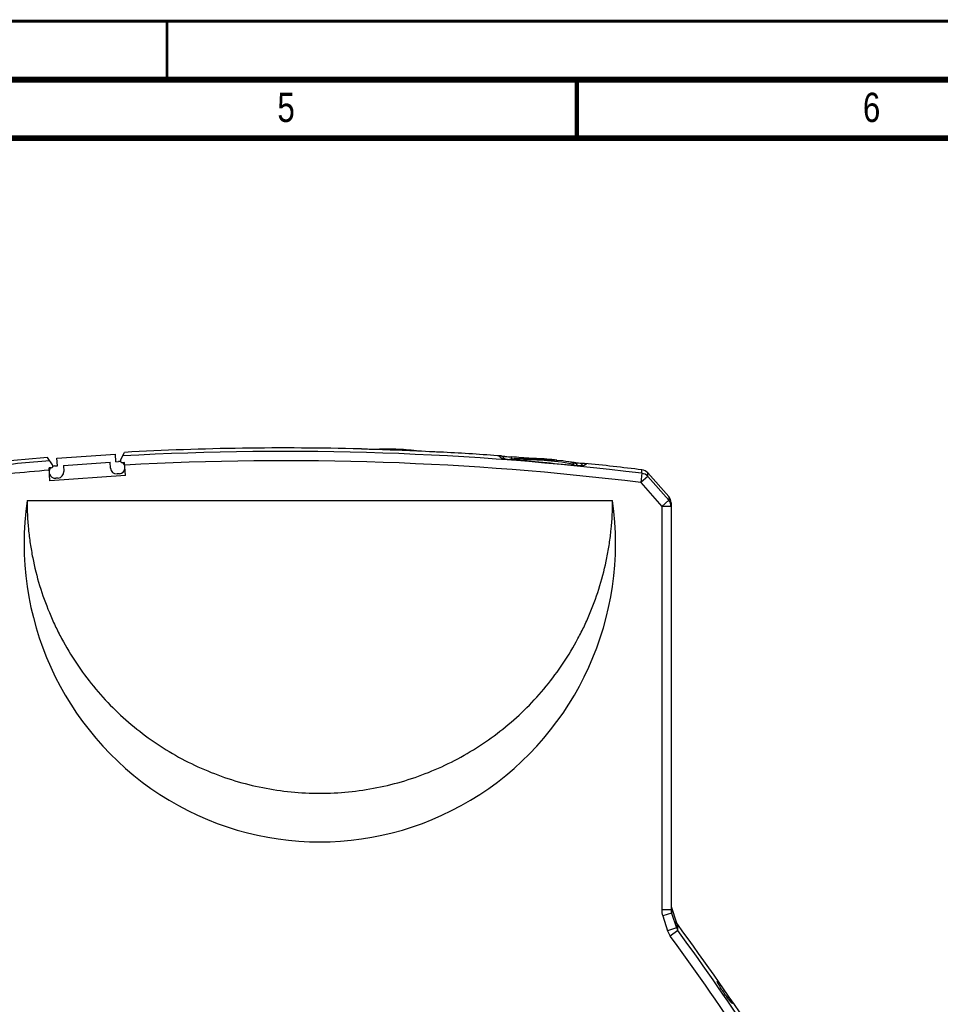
# Model space of a CAD drawing. Header units: millimetres. Extents: x 0 to 420, y 0 to 297.
# Tile 21 of 39: x 217 to 296, y 213 to 297. Entities that reach past the tile are written whole.
import ezdxf

# ---------------------------------------------------------------- set-up
doc = ezdxf.new("R2010")
doc.units = ezdxf.units.MM
doc.header["$LTSCALE"] = 23.1
for name, color, linetype in [('T-REX12-TA2-1XX_DXF_FORMAT', 7, 'CONTINUOUS'), ('T-REX12-TA2-DXF_CONTINUOUS_LINE', 7, 'CONTINUOUS'), ('T-REX12-TXX_DXF_CONTINUOUS_LINE', 7, 'CONTINUOUS')]:
    doc.layers.add(name, color=color, linetype=linetype)
doc.styles.get("Standard").update_dxf_attribs({"font": 'txt', "width": 0.8})

msp = doc.modelspace()

# ---------------------------------------------------------------- linework, layer by layer
at = {"layer": 'T-REX12-TA2-1XX_DXF_FORMAT', "color": 9, "linetype": 'Continuous', "const_width": 0.25}
msp.add_lwpolyline([(0, 297), (420, 297)], dxfattribs=at)
at = {"layer": 'T-REX12-TA2-1XX_DXF_FORMAT', "color": 7, "linetype": 'Continuous'}
for points, const_width in [([(230, 297), (230, 292)], 0.25), ([(415, 292), (15, 292)], 0.5), ([(265, 287), (265, 292)], 0.35), ([(410, 287), (20, 287)], 0.5)]:
    msp.add_lwpolyline(points, dxfattribs=dict(at, const_width=const_width))
at = {"layer": 'T-REX12-TA2-DXF_CONTINUOUS_LINE', "color": 7, "linetype": 'Continuous'}
for p, q in [((220.6044, 259.6708), (225.5922, 260.0196)), ((225.6376, 259.3712), (225.5922, 260.0196)), ((226.0398, 259.4977), (226.3671, 260.1688)), ((220.2338, 259.0917), (219.8081, 259.7227)), ((220.6497, 259.0224), (220.6044, 259.6708)), ((221.1485, 259.0573), (225.1388, 259.3363)), ((221.1485, 259.0573), (221.1851, 258.5335)), ((225.1754, 258.8126), (225.1388, 259.3363)), ((225.6376, 259.3712), (225.862, 259.3869)), ((226.3746, 259.2955), (226.1851, 259.2823)), ((226.4514, 258.1982), (226.3746, 259.2955)), ((258.6362, 259.8484), (258.8826, 259.5776)), ((259.4227, 259.777), (259.4079, 259.5868)), ((264.7644, 259.3041), (264.7607, 259.2666)), ((220.1199, 258.8582), (219.9304, 258.8449)), ((220.0071, 257.7476), (219.9304, 258.8449)), ((220.4253, 259.0067), (220.6497, 259.0224)), ((225.9352, 258.3394), (225.7357, 258.3255)), ((271.0582, 258.4108), (272.849, 256.3839)), ((226.4514, 258.1982), (220.0071, 257.7476)), ((220.698, 257.9732), (220.4985, 257.9593)), ((218.0495, 256.0435), (268.0495, 256.0435)), ((273.0495, 255.8542), (273.0495, 221.0823)), ((273.0893, 221.2924), (273.4947, 220.0553))]:
    msp.add_line(p, q, dxfattribs=at)
at = {"layer": 'T-REX12-TA2-DXF_CONTINUOUS_LINE', "color": 9, "linetype": 'Continuous'}
for p, q in [((265.5509, 259.2363), (265.3028, 259.0085)), ((270.5547, 258.3767), (270.4575, 257.5874)), ((270.5547, 258.3767), (270.5563, 258.6752)), ((271.0569, 258.114), (271.0582, 258.4108)), ((271.0569, 258.114), (270.4575, 257.5874)), ((270.4575, 257.5874), (272.2495, 255.5475)), ((271.0569, 258.114), (272.8488, 256.0739)), ((272.8488, 256.0739), (272.2495, 255.5475)), ((272.849, 256.3839), (272.8488, 256.0739)), ((272.2495, 255.5475), (272.2495, 221.0823)), ((273.0495, 255.5475), (272.2495, 255.5475)), ((273.0893, 221.2924), (273.09, 220.8197)), ((273.0495, 221.0823), (272.2495, 221.0823)), ((273.09, 220.8197), (272.3305, 220.5722)), ((272.3305, 220.5722), (272.7437, 219.3047)), ((273.09, 220.8197), (273.5031, 219.5523)), ((273.5031, 219.5523), (272.7437, 219.3047)), ((273.5031, 219.5523), (273.4947, 220.0553)), ((273.6208, 219.3145), (273.6098, 219.8313)), ((273.6208, 219.3145), (272.9787, 218.8452))]:
    msp.add_line(p, q, dxfattribs=at)
for centre, radius, start, end in [((240.0495, 10.5435), 249.7035, 82.982893, 93.175258), ((240.0495, 10.5435), 249.7035, 94.605783, 95.882508), ((240.0495, 10.5435), 248.9083, 82.982893, 93.145848), ((240.0495, 10.5435), 248.9083, 94.632909, 96.187234), ((270.4583, 257.5809), 0.8016, 41.690704, 83.096969), ((272.2577, 255.5471), 0.7918, 0.027498, 41.706436), ((273.896, 221.0823), 1.6465, 179.997152, 198.04697), ((273.9205, 221.0822), 0.871, 179.993683, 197.541267), ((274.3261, 219.8115), 0.8628, 197.479128, 215.166724), ((274.3034, 219.8127), 1.6404, 198.04324, 216.144313), ((73.9288, 73.3545), 246.553, 30.691697, 36.164026), ((73.9288, 73.3545), 247.3483, 30.691697, 36.164026)]:
    msp.add_arc(centre, radius, start, end, dxfattribs=at)
at = {"layer": 'T-REX12-TA2-DXF_CONTINUOUS_LINE', "color": 7, "linetype": 'Continuous'}
for centre, radius, start, end in [((240.0495, 10.5435), 250, 88.518091, 93.137327), ((240.0495, 10.5435), 249.9853, 87.090038, 88.315353), ((240.0495, 10.5435), 250, 85.758675, 86.887365), ((240.0495, 10.5435), 250, 94.644055, 97.009119), ((220.1094, 259.0078), 0.15, 274, 34), ((225.8986, 258.8631), 0.525, 74.564435, 94), ((226.1746, 259.4319), 0.15, 154, 274), ((225.8986, 258.8631), 0.525, 19.86578, 53.317886), ((240.0495, 10.5435), 249.7233, 84.320227, 85.550635), ((240.0495, 10.5435), 249.9853, 85.169977, 85.555269), ((240.0495, 10.5435), 249.9853, 84.32615, 84.426556), ((240.0495, 10.5435), 250, 82.990881, 84.122886), ((220.4619, 258.483), 0.525, 134.682114, 168.13422), ((220.4619, 258.483), 0.525, 199.86578, 274), ((220.4619, 258.483), 0.525, 94, 113.435565), ((220.6614, 258.4969), 0.525, 274, 4), ((225.6991, 258.8492), 0.525, 184, 274), ((225.8986, 258.8631), 0.525, 274, 348.13422), ((270.4587, 257.8812), 0.8, 41.460654, 82.990881), ((272.2495, 255.8542), 0.8, 0, 41.460654), ((273.8495, 221.5415), 0.8, 181.449703, 198.145767), ((274.2549, 220.3045), 0.8, 198.145767, 216.26205), ((73.9288, 73.3545), 247.6448, 33.443057, 36.26205)]:
    msp.add_arc(centre, radius, start, end, dxfattribs=at)
msp.add_ellipse((243.0495, 252.4156), major_axis=(0, 25.5195), ratio=0.9896929, start_param=1.428153, end_param=4.8550323, dxfattribs=at)
for points, knots in [([(246.6122, 260.4542), (246.6033, 260.4549), (246.5709, 260.4575), (246.5384, 260.4593), (246.5148, 260.4599)], [0, 0, 0, 0, 0.2731918, 1, 1, 1, 1]), ([(247.3986, 260.4207), (247.3088, 260.4234), (247.1395, 260.429), (246.9373, 260.4371), (246.7979, 260.4435), (246.7179, 260.4476), (246.6579, 260.451), (246.625, 260.4531), (246.6122, 260.4542)], [0, 0, 0, 0, 0.3423731, 0.6456444, 0.7711992, 0.8741088, 0.9511978, 1, 1, 1, 1]), ([(253.5268, 260.1768), (253.514, 260.1768), (253.481, 260.1773), (253.4211, 260.1786), (253.341, 260.181), (253.2016, 260.1857), (252.9994, 260.1939), (252.8301, 260.2019), (252.7404, 260.2065)], [0, 0, 0, 0, 0.0487828, 0.1258003, 0.228641, 0.3541329, 0.6574126, 1, 1, 1, 1]), ([(253.6242, 260.1747), (253.6169, 260.1751), (253.5844, 260.1765), (253.5519, 260.1769), (253.5268, 260.1768)], [0, 0, 0, 0, 0.2273633, 1, 1, 1, 1]), ([(258.4067, 259.792), (258.4012, 259.7979), (258.394, 259.8065), (258.3879, 259.8189), (258.3859, 259.8267), (258.3863, 259.834), (258.3892, 259.8405), (258.3944, 259.8459), (258.4053, 259.8525), (258.4251, 259.858), (258.4552, 259.8612), (258.4942, 259.8616), (258.523, 259.86), (258.5388, 259.8588)], [0, 0, 0, 0, 0.1151772, 0.1596311, 0.1970621, 0.2299334, 0.2617844, 0.2964669, 0.3370301, 0.4425701, 0.5866306, 0.7720588, 1, 1, 1, 1]), ([(258.6361, 259.6389), (258.6088, 259.6539), (258.5593, 259.6819), (258.4937, 259.7226), (258.4438, 259.7578), (258.4169, 259.781), (258.4067, 259.792)], [0, 0, 0, 0, 0.3379718, 0.6167741, 0.8369735, 1, 1, 1, 1]), ([(258.5388, 259.8588), (258.5462, 259.8583), (258.5788, 259.8556), (258.6112, 259.8518), (258.6362, 259.8484)], [0, 0, 0, 0, 0.2266722, 1, 1, 1, 1]), ([(259.4225, 259.5142), (259.3328, 259.5212), (259.2014, 259.5337), (259.0325, 259.5546), (258.9199, 259.571), (258.8219, 259.5879), (258.7415, 259.6046), (258.6868, 259.6189), (258.654, 259.6304), (258.6414, 259.636), (258.6361, 259.6389)], [0, 0, 0, 0, 0.3379982, 0.4957521, 0.6397141, 0.765529, 0.8693708, 0.9481792, 0.9775421, 1, 1, 1, 1]), ([(258.6362, 259.8484), (258.649, 259.8468), (258.6819, 259.843), (258.7417, 259.8367), (258.8217, 259.8288), (258.9611, 259.8156), (259.1633, 259.7977), (259.3328, 259.784), (259.4227, 259.777)], [0, 0, 0, 0, 0.0488136, 0.1257945, 0.2286033, 0.3541128, 0.6575299, 1, 1, 1, 1]), ([(264.7644, 259.3041), (264.8544, 259.2951), (265.0238, 259.2789), (265.2262, 259.2609), (265.3655, 259.2495), (265.4454, 259.2432), (265.5052, 259.239), (265.5381, 259.2369), (265.5509, 259.2363)], [0, 0, 0, 0, 0.3435196, 0.6468582, 0.7721529, 0.8747235, 0.9514764, 1, 1, 1, 1]), ([(265.7804, 259.139), (265.7701, 259.1298), (265.743, 259.1112), (265.693, 259.0847), (265.6274, 259.0556), (265.578, 259.0364), (265.5507, 259.0262)], [0, 0, 0, 0, 0.1615675, 0.3811053, 0.6603865, 1, 1, 1, 1]), ([(265.5509, 259.2363), (265.5597, 259.2359), (265.5922, 259.2343), (265.6247, 259.2319), (265.6483, 259.2294)], [0, 0, 0, 0, 0.2724747, 1, 1, 1, 1]), ([(265.6483, 259.2294), (265.6642, 259.2278), (265.6932, 259.2242), (265.7321, 259.217), (265.7624, 259.2083), (265.7819, 259.1993), (265.7926, 259.1909), (265.7978, 259.1846), (265.8008, 259.1777), (265.8012, 259.1704), (265.7993, 259.1628), (265.7931, 259.1515), (265.7859, 259.144), (265.7804, 259.139)], [0, 0, 0, 0, 0.2266539, 0.4131624, 0.5606225, 0.6715553, 0.7151606, 0.7525985, 0.7861988, 0.8191221, 0.8547137, 0.895671, 1, 1, 1, 1]), ([(265.5507, 259.0262), (265.5454, 259.0242), (265.5326, 259.0209), (265.4996, 259.0152), (265.4449, 259.0106), (265.3647, 259.008), (265.2671, 259.0085), (265.1548, 259.012), (265.0311, 259.0186), (264.8996, 259.0282), (264.8098, 259.0363), (264.7642, 259.0408)], [0, 0, 0, 0, 0.0215843, 0.0500956, 0.1273861, 0.2299929, 0.3549644, 0.498708, 0.6571657, 0.8259365, 1, 1, 1, 1]), ([(218.0495, 256.0435), (218.0495, 255.2258), (218.1098, 253.9981), (218.3101, 252.3743), (218.5899, 250.7622), (219.0875, 248.7758), (219.7775, 246.8477), (220.4407, 245.3519), (221.1764, 243.8905), (222.2294, 242.1339), (223.6931, 240.1606), (225.3434, 238.3401), (227.1642, 236.6901), (229.1379, 235.2265), (231.2456, 233.9634), (233.467, 232.9129), (235.7807, 232.0852), (238.1644, 231.4882), (240.5951, 231.1277), (243.0495, 231.0071), (245.5038, 231.1277), (247.9346, 231.4882), (250.3182, 232.0852), (252.6319, 232.9129), (254.8533, 233.9634), (256.961, 235.2265), (258.9348, 236.6901), (260.7555, 238.3401), (262.4058, 240.1606), (263.8696, 242.1339), (264.9225, 243.8905), (265.6583, 245.3519), (266.3214, 246.8477), (267.0115, 248.7758), (267.5091, 250.7622), (267.7888, 252.3743), (267.9891, 253.9981), (268.0495, 255.2258), (268.0495, 256.0435)], [0, 0, 0, 0, 0.0312464, 0.0468744, 0.0625024, 0.0937491, 0.1249961, 0.1406244, 0.1562529, 0.1875006, 0.2187487, 0.2499973, 0.2812463, 0.3124958, 0.3437458, 0.3749961, 0.4062468, 0.4374977, 0.4687488, 0.5, 0.5312512, 0.5625023, 0.5937532, 0.6250039, 0.6562542, 0.6875042, 0.7187537, 0.7500027, 0.7812513, 0.8124994, 0.8437471, 0.8593756, 0.8750039, 0.9062509, 0.9374976, 0.9531256, 0.9687536, 1, 1, 1, 1]), ([(278.2953, 213.0808), (278.2933, 213.079), (278.2869, 213.0809), (278.2801, 213.0851), (278.2718, 213.0912), (278.2623, 213.0993), (278.2511, 213.1097), (278.2384, 213.1223), (278.2184, 213.1432), (278.1898, 213.1746), (278.1518, 213.2187), (278.1087, 213.2705), (278.042, 213.3533), (277.9497, 213.4721), (277.8316, 213.6301), (277.7062, 213.8034), (277.5787, 213.9854), (277.4538, 214.1692), (277.3362, 214.3477), (277.2455, 214.4904), (277.1799, 214.5968), (277.1365, 214.6688), (277.0979, 214.7346), (277.0644, 214.7937), (277.0362, 214.8454), (277.0137, 214.8892), (276.9988, 214.9208), (276.99, 214.9418), (276.9854, 214.9541), (276.9823, 214.9642), (276.9808, 214.9721), (276.9805, 214.9778), (276.9817, 214.9809), (276.9826, 214.9817)], [0, 0, 0, 0, 0.0035002, 0.0066927, 0.0109875, 0.0164116, 0.0229697, 0.0306565, 0.0394595, 0.060342, 0.0854369, 0.1145117, 0.1472895, 0.2226526, 0.3086019, 0.4017963, 0.4986355, 0.5954179, 0.6884864, 0.7743558, 0.8135764, 0.8498229, 0.8827547, 0.9120611, 0.9374647, 0.9587261, 0.9756507, 0.9824422, 0.9881056, 0.9926407, 0.9960659, 0.9984448, 1, 1, 1, 1]), ([(276.9826, 214.9817), (276.9846, 214.9834), (276.9909, 214.9814), (276.9975, 214.977), (277.0055, 214.9707), (277.0146, 214.9623), (277.0254, 214.9516), (277.0376, 214.9386), (277.0569, 214.9171), (277.0843, 214.8847), (277.1209, 214.8395), (277.1624, 214.7865), (277.2269, 214.7019), (277.3163, 214.5811), (277.4317, 214.4212), (277.5551, 214.2466), (277.682, 214.0643), (277.8076, 213.881), (277.927, 213.7039), (278.0201, 213.5629), (278.088, 213.458), (278.133, 213.3872), (278.1733, 213.3225), (278.2084, 213.2647), (278.238, 213.214), (278.2618, 213.1712), (278.2776, 213.1404), (278.287, 213.1199), (278.2919, 213.1078), (278.2953, 213.0979), (278.297, 213.0902), (278.2974, 213.0846), (278.2962, 213.0815), (278.2953, 213.0808)], [0, 0, 0, 0, 0.003438, 0.0065959, 0.0108609, 0.0162609, 0.0228009, 0.0304757, 0.0392724, 0.0601583, 0.0852742, 0.1143824, 0.1472012, 0.2226529, 0.3086856, 0.4019614, 0.4988948, 0.5957911, 0.6889797, 0.7749406, 0.8141828, 0.8504291, 0.8833365, 0.9125935, 0.9379249, 0.9590954, 0.9759166, 0.9826541, 0.9882637, 0.9927466, 0.9961235, 0.9984625, 1, 1, 1, 1])]:
    msp.add_open_spline(points, degree=3, knots=knots, dxfattribs=at)
at = {"layer": 'T-REX12-TXX_DXF_CONTINUOUS_LINE', "color": 7, "linetype": 'Continuous'}
for p, q in [((247.9495, 260.4194), (247.9495, 260.4209)), ((250.3521, 260.3161), (248.4456, 260.4261)), ((249.0139, 260.3934), (249.0139, 260.4309)), ((249.0139, 260.4309), (251.2995, 260.299)), ((249.5495, 260.4329), (249.5495, 260.4314)), ((251.2995, 260.2752), (251.2995, 260.299)), ((259.9495, 259.6194), (259.9495, 259.6209)), ((263.7995, 259.4321), (260.4456, 259.6261)), ((261.0139, 259.5934), (261.0139, 259.6309)), ((261.0139, 259.6309), (263.2995, 259.499)), ((261.5495, 259.6329), (261.5495, 259.6314)), ((263.2995, 259.4612), (263.2995, 259.499))]:
    msp.add_line(p, q, dxfattribs=at)
at = {"layer": 'T-REX12-TXX_DXF_CONTINUOUS_LINE', "color": 9, "linetype": 'Continuous'}
for p, q in [((259.4543, 259.5117), (259.3259, 259.5815)), ((264.5839, 259.0584), (264.6051, 259.1699)), ((264.8081, 259.2578), (264.605, 259.1699))]:
    msp.add_line(p, q, dxfattribs=at)
at = {"layer": 'T-REX12-TXX_DXF_CONTINUOUS_LINE', "color": 7, "linetype": 'Continuous'}
for centre, radius, start, end in [((248.8995, 240.4435), 20, 92.722574, 93.27496), ((248.8995, 240.4435), 19.9984, 88.137414, 92.722787), ((248.8995, 240.4435), 19.9877, 89.672111, 91.301241), ((248.8995, 240.4435), 20, 83.107897, 88.137559), ((259.3495, 259.2824), 0.3, 94.512501, 122.253021), ((260.8995, 239.6435), 20, 92.722574, 94.512501), ((260.8995, 239.6435), 19.9984, 88.137414, 92.722787), ((260.8995, 239.6435), 19.9877, 89.672111, 91.301241), ((260.8995, 239.6435), 20, 83.107897, 88.137559), ((260.8995, 239.6435), 20, 78.730203, 81.662721), ((264.7494, 258.9636), 0.3, 10.504719, 78.730203)]:
    msp.add_arc(centre, radius, start, end, dxfattribs=at)
at = {"layer": 'T-REX12-TXX_DXF_CONTINUOUS_LINE', "color": 9, "linetype": 'Continuous'}
for centre, radius, start, end in [((260.8995, 239.6435), 19.8749, 79.254627, 93.249505), ((264.5388, 258.8724), 0.3058, 32.744665, 36.721359)]:
    msp.add_arc(centre, radius, start, end, dxfattribs=at)
msp.add_open_spline([(264.6051, 259.1699), (264.6402, 259.1625), (264.7085, 259.1346), (264.7623, 259.0842), (264.7839, 259.0552)], degree=3, knots=[0, 0, 0, 0, 0.4984069, 1, 1, 1, 1], dxfattribs=at)

# ---------------------------------------------------------------- texts
at = {"layer": 'T-REX12-TA2-1XX_DXF_FORMAT', "color": 5, "linetype": 'Continuous', "char_height": 2.5, "attachment_point": 1, "line_spacing_factor": 0.9}
for s, insert, width in [('5', (239.4276, 290.8879), 2.678571), ('6', (289.4276, 290.8879), 2.946429)]:
    msp.add_mtext(s, dxfattribs=dict(at, insert=insert, width=width))

doc.saveas('drawing.dxf')
